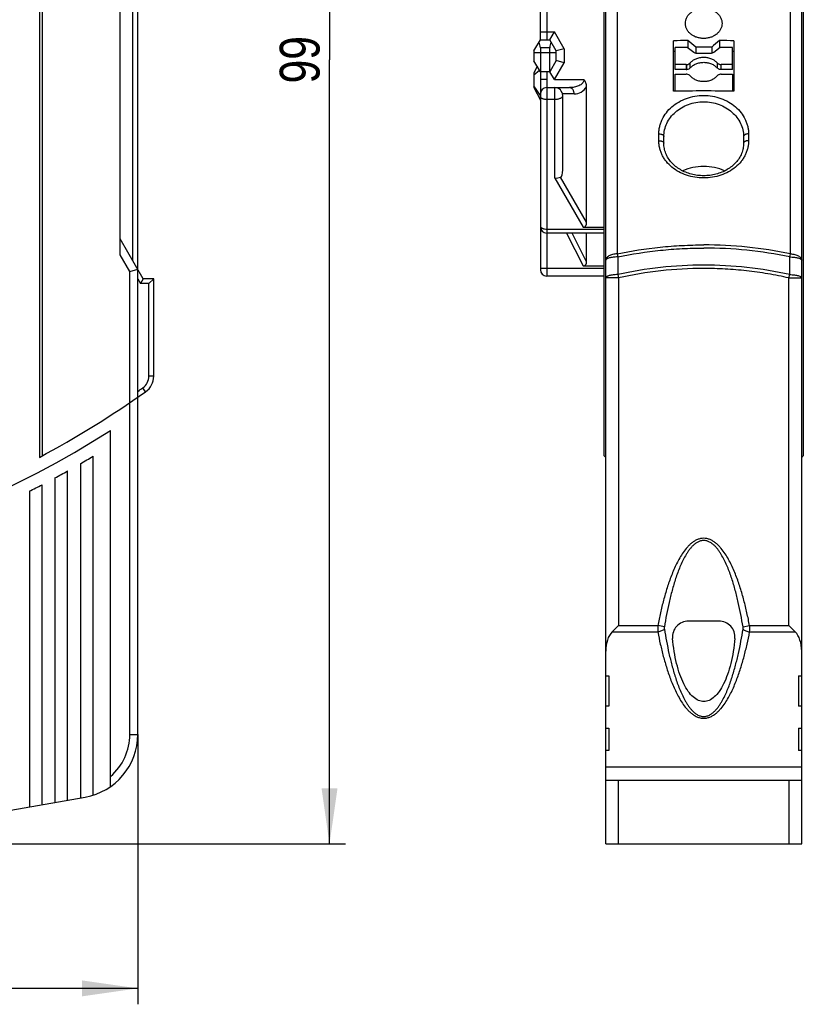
# Model space of a CAD drawing. Header units: millimetres. Extents: x 0 to 420, y 0 to 297.
# Tile 12 of 36: x 114 to 164, y 152 to 214. Entities that reach past the tile are written whole.
import ezdxf

# ---------------------------------------------------------------- set-up
doc = ezdxf.new("R2010")
doc.units = ezdxf.units.MM
doc.header["$LTSCALE"] = 23.1
doc.layers.get('0').update_dxf_attribs({"linetype": 'CONTINUOUS'})
for name, color, linetype in [('T-REX12-TA1-1XX_DXF_DIMENSION', 7, 'CONTINUOUS'), ('T-REX12-TA1-DXF_CONTINUOUS_LINE', 7, 'CONTINUOUS'), ('T-REX12-TXX_DXF_CONTINUOUS_LINE', 7, 'CONTINUOUS')]:
    doc.layers.add(name, color=color, linetype=linetype)
doc.styles.get("Standard").update_dxf_attribs({"font": 'txt', "width": 0.8})
doc.dimstyles.new('DIMSTYLE_1', dxfattribs={"dimtxt": 2.5, "dimasz": 3.5, "dimexe": 1, "dimexo": 0, "dimtad": 1, "dimdec": 3, "dimdsep": 46, "dimtxsty": 'Standard', "dimblk": '_FILLED', "dimblk1": '_FILLED', "dimblk2": '_FILLED', "dimcen": 0.09, "dimclrt": 5, "dimadec": 0, "dimazin": 0, "dimtp": 0.3, "dimtm": 0.3, "dimtfac": 1, "dimtdec": 3, "dimtofl": 0, "dimtmove": 0, "dimatfit": 3, "dimldrblk": '_FILLED', "dimfxl": 1, "dimtolj": 1, "dimarcsym": 0})
doc.dimstyles.new('DIMSTYLE_3', dxfattribs={"dimtxt": 2.5, "dimasz": 3.5, "dimexe": 1, "dimexo": 0, "dimtad": 1, "dimdec": 0, "dimdsep": 46, "dimtxsty": 'Standard', "dimblk": '_FILLED', "dimblk1": '_FILLED', "dimblk2": '_FILLED', "dimcen": 0.09, "dimclrt": 5, "dimadec": 0, "dimazin": 0, "dimtp": 0.3, "dimtm": 0.3, "dimtfac": 1, "dimtdec": 0, "dimtofl": 0, "dimtmove": 0, "dimatfit": 3, "dimldrblk": '_FILLED', "dimfxl": 1, "dimtolj": 1, "dimarcsym": 0})

# ---------------------------------------------------------------- blocks, each defined once
blk = doc.blocks.new('_FILLED')
at = {"color": 0, "linetype": 'ByBlock'}
blk.add_solid([(0, 0), (-1, 0.143), (-1, -0.143)], dxfattribs=at)
blk = doc.blocks.new('*D1')
at = {"layer": 'T-REX12-TA1-1XX_DXF_DIMENSION', "color": 2, "linetype": 'Continuous'}
for p, q in [((121.777, 169.426), (121.777, 152.474)), ((41.777, 162.543), (41.777, 152.474)), ((41.777, 153.474), (81.777, 153.474)), ((121.777, 153.474), (81.777, 153.474))]:
    blk.add_line(p, q, dxfattribs=at)
at = {"layer": 'T-REX12-TA1-1XX_DXF_DIMENSION', "color": 2, "linetype": 'Continuous', "xscale": 3.5, "yscale": 3.5, "zscale": 3.5, "rotation": 180}
blk.add_blockref('_FILLED', (41.777, 153.474), dxfattribs=at)
at = {"layer": 'T-REX12-TA1-1XX_DXF_DIMENSION', "color": 2, "linetype": 'Continuous', "xscale": 3.5, "yscale": 3.5, "zscale": 3.5}
blk.add_blockref('_FILLED', (121.777, 153.474), dxfattribs=at)
at = {"layer": 'T-REX12-TA1-1XX_DXF_DIMENSION', "color": 5, "linetype": 'Continuous', "insert": (81.777, 156.599), "char_height": 2.5, "width": 5.89286, "attachment_point": 2, "line_spacing_factor": 0.9}
blk.add_mtext('80', dxfattribs=at)
blk = doc.blocks.new('*D3')
at = {"layer": 'T-REX12-TA1-1XX_DXF_DIMENSION', "color": 2, "linetype": 'Continuous'}
for p, q in [((121.277, 261.043), (134.812, 261.043)), ((133.812, 261.043), (133.812, 211.793)), ((133.812, 162.543), (133.812, 211.793)), ((101.777, 162.543), (134.812, 162.543))]:
    blk.add_line(p, q, dxfattribs=at)
at = {"layer": 'T-REX12-TA1-1XX_DXF_DIMENSION', "color": 2, "linetype": 'Continuous', "xscale": 3.5, "yscale": 3.5, "zscale": 3.5}
for p, rotation in [((133.812, 261.043), 90), ((133.812, 162.543), 270)]:
    blk.add_blockref('_FILLED', p, dxfattribs=dict(at, rotation=rotation))
at = {"layer": 'T-REX12-TA1-1XX_DXF_DIMENSION', "color": 5, "linetype": 'Continuous', "insert": (130.687, 211.793), "char_height": 2.5, "width": 5.89286, "attachment_point": 2, "rotation": 90, "line_spacing_factor": 0.9}
blk.add_mtext('99', dxfattribs=at)

msp = doc.modelspace()

# ---------------------------------------------------------------- linework, layer by layer
at = {"layer": 'T-REX12-TA1-DXF_CONTINUOUS_LINE', "color": 7, "linetype": 'Continuous'}
for p, q in [((151.144, 162.5435), (151.144, 259.4517)), ((163.444, 162.5435), (163.444, 259.4517)), ((115.6042, 258.0019), (115.6042, 186.8245)), ((115.7774, 257.8728), (115.7774, 186.9176)), ((151.044, 186.9176), (151.044, 257.8728)), ((163.544, 257.8728), (163.544, 186.9176)), ((120.6774, 199.5435), (120.6774, 257.0602)), ((121.7774, 169.4264), (121.7774, 237.7775)), ((155.394, 209.811), (155.394, 212.9837)), ((156.2925, 213.0005), (156.2925, 212.5353)), ((158.2925, 213.0005), (158.2925, 212.5331)), ((159.194, 212.9837), (159.194, 209.811)), ((155.494, 212.3211), (155.394, 212.3211)), ((155.494, 211.1721), (155.494, 212.5659)), ((156.2525, 212.5659), (155.494, 212.5659)), ((156.6647, 212.2502), (156.2525, 212.5659)), ((156.794, 212.5901), (156.794, 212.192)), ((157.7108, 212.1829), (156.8764, 212.1829)), ((157.794, 212.5901), (157.794, 212.192)), ((158.3354, 212.5659), (157.9233, 212.2503)), ((159.094, 212.5659), (158.3354, 212.5659)), ((159.094, 211.1721), (159.094, 212.5659)), ((159.194, 212.3211), (159.094, 212.3211)), ((156.1991, 211.4935), (155.494, 211.4935)), ((159.094, 211.4935), (158.3888, 211.4935)), ((156.1991, 211.1721), (155.494, 211.1721)), ((155.494, 209.813), (155.494, 210.8806)), ((155.494, 210.8806), (156.1991, 210.8806)), ((159.094, 211.1721), (158.3888, 211.1721)), ((158.3888, 210.8806), (159.094, 210.8806)), ((159.094, 210.8806), (159.094, 209.813)), ((154.794, 206.5478), (154.794, 206.9723)), ((159.794, 206.9723), (159.794, 206.5478)), ((122.1208, 198.0435), (120.6774, 200.5435)), ((121.2774, 198.5043), (121.7774, 198.6382)), ((122.1208, 198.0435), (121.9476, 197.7435)), ((122.7774, 198.0435), (122.1208, 198.0435)), ((122.7774, 198.0435), (122.4774, 197.7435)), ((122.7774, 191.9237), (122.7774, 198.0435)), ((120.0774, 166.1538), (120.0774, 188.511)), ((118.9774, 165.6107), (118.9774, 186.8946)), ((118.1774, 186.425), (118.1774, 165.4353)), ((116.5774, 185.5312), (116.5774, 165.1531)), ((117.3774, 165.2942), (117.3774, 185.9707)), ((115.7774, 165.0121), (115.7774, 185.1062)), ((114.9774, 184.6954), (114.9774, 164.871)), ((151.544, 175.8579), (151.944, 176.2579)), ((158.2509, 176.5435), (156.337, 176.5435)), ((162.644, 176.2579), (163.044, 175.8579)), ((151.144, 173.099), (151.344, 173.099)), ((151.344, 173.099), (151.344, 171.1937)), ((163.244, 173.099), (163.444, 173.099)), ((163.244, 173.099), (163.244, 171.1937)), ((151.344, 171.1937), (151.144, 171.1937)), ((163.444, 171.1937), (163.244, 171.1937)), ((151.144, 169.8081), (151.344, 169.8081)), ((151.344, 169.8081), (151.344, 168.4225)), ((163.244, 169.8081), (163.444, 169.8081)), ((163.244, 169.8081), (163.244, 168.4225)), ((151.344, 168.4225), (151.144, 168.4225)), ((163.444, 168.4225), (163.244, 168.4225)), ((151.144, 167.3832), (163.444, 167.3832)), ((151.144, 166.5435), (163.444, 166.5435)), ((101.7774, 162.5435), (118.472, 165.4872)), ((151.144, 162.5435), (163.444, 162.5435))]:
    msp.add_line(p, q, dxfattribs=at)
at = {"layer": 'T-REX12-TA1-DXF_CONTINUOUS_LINE', "color": 9, "linetype": 'Continuous'}
for p, q in [((121.4774, 199.1579), (121.4774, 237.9727)), ((151.857, 219.3145), (151.857, 199.6056)), ((162.7309, 199.6056), (162.7309, 219.3145)), ((156.1991, 211.4935), (156.1991, 211.1721)), ((156.2288, 211.1732), (156.2288, 211.4946)), ((156.451, 211.2778), (156.451, 211.5992)), ((158.1369, 211.5992), (158.1369, 211.2778)), ((158.3888, 211.1721), (158.3888, 211.4935)), ((154.4771, 206.7092), (154.4771, 207.1341)), ((160.1109, 207.1341), (160.1109, 206.7092)), ((121.2774, 198.5043), (120.6774, 199.5435)), ((151.857, 199.6056), (151.8976, 199.41)), ((151.8976, 199.41), (151.8968, 198.2996)), ((162.6904, 199.41), (162.7309, 199.6056)), ((162.6911, 198.2996), (162.6904, 199.41)), ((121.2774, 169.4264), (121.2774, 198.5043)), ((121.7774, 198.0382), (121.9476, 197.7435)), ((151.944, 198.0892), (151.144, 198.0892)), ((151.8968, 198.2996), (151.944, 198.0892)), ((151.944, 198.0892), (151.944, 176.2579)), ((162.644, 198.0892), (162.6911, 198.2996)), ((162.644, 198.0892), (163.444, 198.0892)), ((162.644, 176.2579), (162.644, 198.0892)), ((122.4774, 197.7435), (121.9476, 197.7435)), ((122.4774, 191.9237), (122.4774, 197.7435)), ((122.7774, 191.9237), (122.4774, 191.9237)), ((122.2703, 190.944), (122.0971, 191.1889)), ((151.944, 176.2579), (154.4137, 176.2579)), ((154.8252, 176.1795), (154.4137, 176.2579)), ((159.7627, 176.1795), (160.1742, 176.2579)), ((160.1742, 176.2579), (162.644, 176.2579)), ((151.544, 175.8579), (154.4119, 175.8579)), ((160.176, 175.8579), (163.044, 175.8579)), ((121.2774, 169.4264), (121.7774, 169.4264)), ((151.944, 162.5435), (151.944, 166.5435)), ((162.644, 166.5435), (162.644, 162.5435))]:
    msp.add_line(p, q, dxfattribs=at)
at = {"layer": 'T-REX12-TA1-DXF_CONTINUOUS_LINE', "color": 7, "linetype": 'Continuous'}
msp.add_lwpolyline([(159.794, 206.5478), (159.7925, 206.4769), (159.787, 206.3938), (159.7776, 206.3112), (159.7641, 206.2292), (159.7467, 206.148), (159.7254, 206.0676), (159.7002, 205.9881), (159.6712, 205.9098), (159.6385, 205.8327), (159.6022, 205.757), (159.5622, 205.6827), (159.5188, 205.61), (159.4719, 205.539), (159.4218, 205.4697), (159.3684, 205.4023), (159.3119, 205.3369), (159.2524, 205.2734), (159.1899, 205.2121), (159.1246, 205.1529), (159.0565, 205.0959), (158.9858, 205.0412), (158.9125, 204.9888), (158.8368, 204.9388), (158.7587, 204.8914), (158.6784, 204.8464), (158.596, 204.8041), (158.5117, 204.7644), (158.4254, 204.7274), (158.3375, 204.6932), (158.2479, 204.6618), (158.1569, 204.6332), (158.0645, 204.6075), (157.9709, 204.5847), (157.8763, 204.5649), (157.7807, 204.5481), (157.6844, 204.5343), (157.5875, 204.5236), (157.4901, 204.5159), (157.3924, 204.5112), (157.2946, 204.5097), (157.1968, 204.5112), (157.0991, 204.5158), (157.0017, 204.5235), (156.9048, 204.5342), (156.8085, 204.5479), (156.7129, 204.5647), (156.6183, 204.5845), (156.5247, 204.6072), (156.4323, 204.6328), (156.3412, 204.6614), (156.2516, 204.6928), (156.1636, 204.727), (156.0773, 204.7639), (155.9929, 204.8036), (155.9105, 204.8459), (155.8302, 204.8908), (155.7521, 204.9382), (155.6764, 204.9881), (155.6031, 205.0405), (155.5323, 205.0951), (155.4642, 205.1521), (155.3988, 205.2113), (155.3363, 205.2726), (155.2767, 205.3361), (155.2202, 205.4015), (155.1668, 205.4688), (155.1166, 205.5381), (155.0697, 205.6091), (155.0262, 205.6818), (154.9862, 205.7561), (154.9498, 205.8318), (154.917, 205.9089), (154.888, 205.9872), (154.8628, 206.0666), (154.8415, 206.147), (154.824, 206.2282), (154.8105, 206.3102), (154.801, 206.3928), (154.7955, 206.4759), (154.794, 206.5478)], dxfattribs=at)
for centre, radius, start, end in [((157.2933, 135.66), 77.347, 90.741332, 91.407072), ((68.658, 105.4168), 138.759, 50.567171, 50.834733), ((246.8546, 104.9184), 139.7319, 129.331035, 129.595832), ((157.2947, 135.6599), 77.3471, 88.592929, 89.260801), ((157.294, 135.2036), 77.3881, 89.629813, 90.370187), ((156.1992, 211.8828), 0.3893, 269.987947, 274.364909), ((156.1992, 211.5614), 0.3893, 269.987947, 274.364909), ((156.1992, 210.4913), 0.3893, 85.635186, 90.011902), ((157.294, 132.577), 77.2573, 88.590775, 91.409225), ((85.7774, 242.5435), 64, 228.628589, 302.407513), ((121.5774, 191.9237), 1.2, 305.269238, 360), ((85.7774, 242.5435), 63.2, 298.160492, 305.269238), ((85.7774, 242.5435), 64.8, 300, 300.820201), ((85.7774, 242.5435), 64.8, 298.379448, 299.186523), ((85.7774, 242.5435), 64.8, 296.783295, 297.578468), ((156.337, 175.5435), 1, 90, 184.982443), ((158.2509, 175.5435), 1, 355.017557, 90), ((117.7774, 169.4264), 4, 280, 360)]:
    msp.add_arc(centre, radius, start, end, dxfattribs=at)
at = {"layer": 'T-REX12-TA1-DXF_CONTINUOUS_LINE', "color": 9, "linetype": 'Continuous'}
for centre, radius, start, end in [((157.2815, 173.3758), 26.79, 78.263397, 89.973432), ((157.2814, 173.4901), 26.4783, 78.212737, 89.972871), ((157.3088, 174.1118), 24.7858, 90.034262, 102.612055), ((157.3089, 174.2482), 24.4371, 90.034988, 102.681988), ((157.2791, 174.1117), 24.7859, 77.387964, 89.965735), ((121.5774, 191.9237), 0.9, 305.269238, 360), ((85.7774, 242.5435), 62.9, 304.913356, 305.269238), ((117.7774, 169.4264), 3.5, 311.082333, 360)]:
    msp.add_arc(centre, radius, start, end, dxfattribs=at)
at = {"layer": 'T-REX12-TA1-DXF_CONTINUOUS_LINE', "color": 7, "linetype": 'Continuous'}
for centre, major_axis, start_param, end_param in [((168.3645, 242.5435), (0, 63.2), -3.6361971, -3.633086), ((146.2234, 242.5435), (0, 63.2), -2.6500993, -2.6469882), ((151.944, 174.6579), (0, 1.3856), 0.5235988, 1.5707963), ((162.644, 174.6579), (0, 1.3856), -1.5707963, -0.5235988)]:
    msp.add_ellipse(centre, major_axis=major_axis, ratio=0.5773503, start_param=start_param, end_param=end_param, dxfattribs=at)
for points, knots in [([(156.144, 214.0751), (156.144, 214.1373), (156.1591, 214.2634), (156.2257, 214.4442), (156.3333, 214.6107), (156.4775, 214.7565), (156.6528, 214.8762), (156.8524, 214.9652), (157.0689, 215.02), (157.294, 215.0385), (157.519, 215.02), (157.7355, 214.9652), (157.9351, 214.8762), (158.1104, 214.7565), (158.2546, 214.6107), (158.3622, 214.4442), (158.4288, 214.2634), (158.444, 214.1373), (158.444, 214.0751)], [0, 0, 0, 0, 0.0563862, 0.1138642, 0.17317, 0.2347148, 0.2985574, 0.3644331, 0.4318164, 0.5, 0.5681836, 0.6355669, 0.7014426, 0.7652852, 0.82683, 0.8861358, 0.9436138, 1, 1, 1, 1]), ([(158.444, 214.0751), (158.444, 214.0131), (158.4289, 213.8876), (158.3624, 213.7081), (158.2546, 213.5436), (158.1101, 213.4002), (157.9346, 213.2832), (157.735, 213.1966), (157.5187, 213.1434), (157.294, 213.1254), (157.0692, 213.1434), (156.8529, 213.1966), (156.6533, 213.2832), (156.4778, 213.4002), (156.3333, 213.5436), (156.2255, 213.7081), (156.159, 213.8876), (156.144, 214.0131), (156.144, 214.0751)], [0, 0, 0, 0, 0.0564939, 0.1138539, 0.1729294, 0.2342614, 0.2980069, 0.3639436, 0.4315303, 0.5, 0.5684697, 0.6360564, 0.7019931, 0.7657386, 0.8270706, 0.8861461, 0.9435061, 1, 1, 1, 1]), ([(156.8764, 212.1829), (156.8377, 212.1829), (156.7623, 212.194), (156.6935, 212.2281), (156.6647, 212.2502)], [0, 0, 0, 0, 0.5150583, 1, 1, 1, 1]), ([(157.9233, 212.2503), (157.8943, 212.2281), (157.8253, 212.1939), (157.7496, 212.183), (157.7108, 212.1829)], [0, 0, 0, 0, 0.4849268, 1, 1, 1, 1]), ([(156.2288, 211.4946), (156.2724, 211.4979), (156.3553, 211.5182), (156.4256, 211.5686), (156.451, 211.5992)], [0, 0, 0, 0, 0.5229769, 1, 1, 1, 1]), ([(156.451, 211.5992), (156.4974, 211.6549), (156.6097, 211.7567), (156.8137, 211.868), (157.0464, 211.9375), (157.2109, 211.9531), (157.294, 211.9531)], [0, 0, 0, 0, 0.2309438, 0.4770185, 0.7351856, 1, 1, 1, 1]), ([(156.451, 211.2778), (156.4974, 211.3335), (156.6097, 211.4353), (156.8137, 211.5466), (157.0464, 211.6161), (157.294, 211.6396), (157.5415, 211.6161), (157.7742, 211.5466), (157.9782, 211.4353), (158.0905, 211.3335), (158.1369, 211.2778)], [0, 0, 0, 0, 0.1154718, 0.2385092, 0.3675927, 0.4999999, 0.6324072, 0.7614907, 0.884528, 1, 1, 1, 1]), ([(157.294, 211.9531), (157.377, 211.9531), (157.5415, 211.9375), (157.7742, 211.868), (157.9782, 211.7567), (158.0905, 211.6549), (158.1369, 211.5992)], [0, 0, 0, 0, 0.2648144, 0.5229815, 0.7690562, 1, 1, 1, 1]), ([(158.1369, 211.5992), (158.1507, 211.5826), (158.1843, 211.5522), (158.2452, 211.5189), (158.3148, 211.4981), (158.364, 211.4935), (158.3888, 211.4935)], [0, 0, 0, 0, 0.2309361, 0.477009, 0.7351808, 1, 1, 1, 1]), ([(156.451, 211.2778), (156.4256, 211.2472), (156.3553, 211.1968), (156.2724, 211.1765), (156.2288, 211.1732)], [0, 0, 0, 0, 0.4770231, 1, 1, 1, 1]), ([(156.4511, 210.7749), (156.4256, 210.8055), (156.3553, 210.856), (156.2724, 210.8762), (156.2288, 210.8795)], [0, 0, 0, 0, 0.4770219, 1, 1, 1, 1]), ([(158.3888, 210.8806), (158.364, 210.8806), (158.3148, 210.876), (158.2452, 210.8552), (158.1843, 210.8219), (158.1507, 210.7915), (158.1368, 210.7749)], [0, 0, 0, 0, 0.2648213, 0.522994, 0.7690656, 1, 1, 1, 1]), ([(158.3888, 211.1721), (158.364, 211.1721), (158.3148, 211.1767), (158.2452, 211.1975), (158.1843, 211.2308), (158.1507, 211.2612), (158.1369, 211.2778)], [0, 0, 0, 0, 0.2648194, 0.5229916, 0.7690648, 1, 1, 1, 1]), ([(158.1368, 210.7749), (158.0905, 210.7192), (157.9782, 210.6174), (157.7742, 210.5061), (157.5415, 210.4367), (157.294, 210.4131), (157.0465, 210.4367), (156.8137, 210.5061), (156.6097, 210.6174), (156.4974, 210.7192), (156.4511, 210.7749)], [0, 0, 0, 0, 0.1154721, 0.2385097, 0.3675931, 0.5000001, 0.6324071, 0.7614905, 0.884528, 1, 1, 1, 1]), ([(158.6055, 204.8091), (158.4051, 204.9037), (157.9736, 205.0467), (157.294, 205.1178), (156.6143, 205.0467), (156.1828, 204.9037), (155.9824, 204.8091)], [0, 0, 0, 0, 0.2461639, 0.4999998, 0.7538357, 1, 1, 1, 1])]:
    msp.add_open_spline(points, degree=3, knots=knots, dxfattribs=at)
at = {"layer": 'T-REX12-TA1-DXF_CONTINUOUS_LINE', "color": 9, "linetype": 'Continuous'}
for points, knots in [([(154.4771, 207.1341), (154.4771, 207.2121), (154.4862, 207.3685), (154.5269, 207.601), (154.5943, 207.8296), (154.7194, 208.1282), (154.9405, 208.4811), (155.2932, 208.8503), (155.7222, 209.1545), (156.2112, 209.3814), (156.7419, 209.5216), (157.2939, 209.569), (157.846, 209.5216), (158.3767, 209.3814), (158.8657, 209.1545), (159.2947, 208.8503), (159.6474, 208.4811), (159.8685, 208.1282), (159.9936, 207.8296), (160.061, 207.601), (160.1017, 207.3685), (160.1109, 207.2121), (160.1109, 207.1341)], [0, 0, 0, 0, 0.0284508, 0.0570878, 0.0860071, 0.1152885, 0.1750883, 0.2368541, 0.3005772, 0.3660004, 0.4326708, 0.4999996, 0.5673285, 0.6339989, 0.6994222, 0.7631454, 0.8249112, 0.884711, 0.9139924, 0.9429118, 0.971549, 1, 1, 1, 1]), ([(154.794, 206.9723), (154.794, 207.1127), (154.8267, 207.397), (154.9704, 207.8061), (155.2027, 208.1851), (155.5147, 208.5192), (155.895, 208.7953), (156.3296, 209.0017), (156.802, 209.1295), (157.2939, 209.1728), (157.7859, 209.1295), (158.2583, 209.0017), (158.6929, 208.7953), (159.0732, 208.5192), (159.3852, 208.1851), (159.6175, 207.8061), (159.7612, 207.397), (159.794, 207.1127), (159.794, 206.9723)], [0, 0, 0, 0, 0.0573237, 0.115721, 0.1757082, 0.2375387, 0.3012062, 0.3664754, 0.4329248, 0.4999996, 0.5670745, 0.633524, 0.6987933, 0.7624608, 0.8242913, 0.8842786, 0.9426759, 1, 1, 1, 1]), ([(154.4771, 207.1341), (154.5171, 207.1354), (154.5766, 207.1309), (154.6507, 207.1118), (154.699, 207.0921), (154.7392, 207.0676), (154.7698, 207.0389), (154.7893, 207.0068), (154.794, 206.9834), (154.794, 206.9723)], [0, 0, 0, 0, 0.3106748, 0.4570023, 0.592074, 0.7133559, 0.820052, 0.9139166, 1, 1, 1, 1]), ([(154.4771, 206.7092), (154.5171, 206.7104), (154.5766, 206.7059), (154.6507, 206.6869), (154.699, 206.6673), (154.7392, 206.6428), (154.7698, 206.6142), (154.7893, 206.5822), (154.794, 206.5589), (154.794, 206.5478)], [0, 0, 0, 0, 0.3109354, 0.4573587, 0.5924833, 0.7137609, 0.8203844, 0.9141069, 1, 1, 1, 1]), ([(160.1109, 206.7092), (160.1109, 206.6315), (160.1018, 206.4761), (160.0613, 206.2457), (159.994, 206.0204), (159.9007, 205.8023), (159.7822, 205.5936), (159.5908, 205.3283), (159.2928, 205.0298), (158.8627, 204.7412), (158.3735, 204.5281), (157.844, 204.3976), (157.294, 204.3537), (156.7439, 204.3976), (156.2144, 204.5281), (155.7252, 204.7412), (155.2951, 205.0298), (154.9971, 205.3283), (154.8057, 205.5936), (154.6872, 205.8023), (154.5939, 206.0204), (154.5266, 206.2457), (154.4861, 206.4761), (154.4771, 206.6315), (154.4771, 206.7092)], [0, 0, 0, 0, 0.0286724, 0.0573773, 0.0862299, 0.1153391, 0.1448038, 0.1747064, 0.2359737, 0.2994487, 0.3649745, 0.4320653, 0.4999997, 0.5679341, 0.6350249, 0.7005507, 0.7640258, 0.825293, 0.8551957, 0.8846603, 0.9137696, 0.9426222, 0.9713274, 1, 1, 1, 1]), ([(160.1109, 207.1341), (160.0708, 207.1354), (160.0113, 207.1309), (159.9372, 207.1118), (159.8889, 207.0921), (159.8487, 207.0676), (159.8181, 207.0389), (159.7986, 207.0068), (159.794, 206.9834), (159.794, 206.9723)], [0, 0, 0, 0, 0.3106748, 0.4570023, 0.592074, 0.7133559, 0.820052, 0.9139166, 1, 1, 1, 1]), ([(160.1109, 206.7092), (160.0708, 206.7104), (160.0113, 206.7059), (159.9372, 206.6869), (159.8889, 206.6673), (159.8487, 206.6428), (159.8181, 206.6142), (159.7986, 206.5822), (159.794, 206.5589), (159.794, 206.5478)], [0, 0, 0, 0, 0.3109354, 0.4573587, 0.5924833, 0.7137609, 0.8203844, 0.9141069, 1, 1, 1, 1]), ([(151.857, 199.6056), (152.7502, 199.7905), (154.1054, 200.0011), (155.9251, 200.1422), (156.8377, 200.1657), (157.2939, 200.1657)], [0, 0, 0, 0, 0.4999197, 0.7499593, 1, 1, 1, 1]), ([(151.8976, 199.41), (152.784, 199.5943), (154.1291, 199.8042), (155.9352, 199.9449), (156.8411, 199.9683), (157.2939, 199.9684)], [0, 0, 0, 0, 0.4999195, 0.7499592, 1, 1, 1, 1]), ([(151.857, 199.6056), (151.8091, 199.603), (151.7154, 199.5934), (151.5807, 199.566), (151.4578, 199.5268), (151.3506, 199.4769), (151.2624, 199.4178), (151.196, 199.351), (151.1601, 199.2884), (151.1462, 199.2375), (151.144, 199.2122), (151.144, 199.1997)], [0, 0, 0, 0, 0.1623262, 0.3183391, 0.464544, 0.5981397, 0.7173954, 0.8221679, 0.9145927, 0.9577855, 1, 1, 1, 1]), ([(151.8976, 199.41), (151.8478, 199.4093), (151.7503, 199.4054), (151.6095, 199.3924), (151.4804, 199.3729), (151.3677, 199.3475), (151.2863, 199.3211), (151.233, 199.297), (151.2015, 199.279), (151.1766, 199.2603), (151.1582, 199.2409), (151.1467, 199.2208), (151.144, 199.2065), (151.144, 199.1997)], [0, 0, 0, 0, 0.1831153, 0.3582928, 0.5198349, 0.6626837, 0.7827716, 0.8334494, 0.8776827, 0.9156149, 0.9477626, 0.9752389, 1, 1, 1, 1]), ([(162.6904, 199.41), (162.7402, 199.4093), (162.8376, 199.4054), (162.9784, 199.3924), (163.1075, 199.3729), (163.2202, 199.3475), (163.3016, 199.3211), (163.3549, 199.297), (163.3864, 199.279), (163.4113, 199.2603), (163.4297, 199.2409), (163.4412, 199.2208), (163.444, 199.2065), (163.444, 199.1997)], [0, 0, 0, 0, 0.1831153, 0.3582928, 0.519835, 0.6626837, 0.7827716, 0.8334494, 0.8776827, 0.9156149, 0.9477626, 0.9752388, 1, 1, 1, 1]), ([(162.7309, 199.6056), (162.7788, 199.603), (162.8725, 199.5934), (163.0072, 199.566), (163.1301, 199.5268), (163.2373, 199.4769), (163.3255, 199.4178), (163.3919, 199.351), (163.4278, 199.2884), (163.4417, 199.2375), (163.444, 199.2122), (163.444, 199.1997)], [0, 0, 0, 0, 0.1623262, 0.3183392, 0.464544, 0.5981397, 0.7173954, 0.8221679, 0.9145927, 0.9577855, 1, 1, 1, 1]), ([(162.644, 198.0892), (162.2054, 198.1874), (161.3228, 198.3604), (159.9868, 198.5474), (158.6425, 198.6602), (157.7434, 198.6853), (157.2939, 198.6853)], [0, 0, 0, 0, 0.2500016, 0.5000012, 0.7500001, 1, 1, 1, 1]), ([(151.8968, 198.2996), (151.8471, 198.2988), (151.7497, 198.2949), (151.609, 198.2819), (151.48, 198.2624), (151.3674, 198.237), (151.2861, 198.2106), (151.2329, 198.1864), (151.2015, 198.1685), (151.1765, 198.1498), (151.1582, 198.1304), (151.1467, 198.1102), (151.144, 198.0959), (151.144, 198.0892)], [0, 0, 0, 0, 0.1831332, 0.3583073, 0.5198329, 0.6626604, 0.7827305, 0.8334031, 0.8776353, 0.9155712, 0.9477283, 0.9752196, 1, 1, 1, 1]), ([(162.6911, 198.2996), (162.7408, 198.2988), (162.8382, 198.2949), (162.9789, 198.2819), (163.1079, 198.2624), (163.2205, 198.237), (163.3018, 198.2106), (163.355, 198.1864), (163.3864, 198.1685), (163.4114, 198.1498), (163.4297, 198.1304), (163.4412, 198.1102), (163.444, 198.0959), (163.444, 198.0892)], [0, 0, 0, 0, 0.1831332, 0.3583073, 0.519833, 0.6626604, 0.7827305, 0.8334032, 0.8776353, 0.9155712, 0.9477283, 0.9752196, 1, 1, 1, 1]), ([(160.1742, 176.2579), (160.1234, 176.5246), (160.0139, 177.0567), (159.8217, 177.8487), (159.5962, 178.6318), (159.3734, 179.2737), (159.1675, 179.7764), (158.9964, 180.1463), (158.8052, 180.5063), (158.5889, 180.8518), (158.3814, 181.1215), (158.194, 181.3184), (158.0411, 181.4534), (157.8743, 181.571), (157.6928, 181.6649), (157.4977, 181.7268), (157.294, 181.7486), (157.0902, 181.7268), (156.8951, 181.6649), (156.7136, 181.571), (156.5468, 181.4534), (156.3939, 181.3184), (156.2065, 181.1215), (155.999, 180.8518), (155.7827, 180.5063), (155.5915, 180.1463), (155.4204, 179.7764), (155.2145, 179.2737), (154.9917, 178.6318), (154.7662, 177.8487), (154.574, 177.0567), (154.4645, 176.5246), (154.4137, 176.2579)], [0, 0, 0, 0, 0.0625103, 0.1250198, 0.1875278, 0.2500319, 0.2812875, 0.3125425, 0.3437962, 0.375047, 0.4062901, 0.4219174, 0.4375431, 0.4531656, 0.4687833, 0.4843943, 0.5000001, 0.5156058, 0.5312169, 0.5468345, 0.562457, 0.5780827, 0.59371, 0.6249531, 0.6562039, 0.6874576, 0.7187125, 0.7499682, 0.8124723, 0.8749802, 0.9374897, 1, 1, 1, 1]), ([(159.7627, 176.1795), (159.7204, 176.4361), (159.6293, 176.948), (159.4698, 177.7116), (159.3141, 178.3428), (159.1723, 178.8431), (159.0559, 179.2154), (158.928, 179.5839), (158.7862, 179.9473), (158.6274, 180.3037), (158.4771, 180.5922), (158.3424, 180.8147), (158.2328, 180.9762), (158.1131, 181.1304), (157.9812, 181.2744), (157.8346, 181.4037), (157.671, 181.5111), (157.5192, 181.573), (157.3916, 181.5991), (157.294, 181.6057), (157.1963, 181.5991), (157.0687, 181.573), (156.9169, 181.5111), (156.7533, 181.4037), (156.6067, 181.2744), (156.4748, 181.1304), (156.3551, 180.9762), (156.2455, 180.8147), (156.1108, 180.5922), (155.9605, 180.3037), (155.8017, 179.9473), (155.6599, 179.5839), (155.532, 179.2154), (155.4156, 178.8431), (155.2738, 178.3428), (155.1181, 177.7116), (154.9586, 176.948), (154.8675, 176.4361), (154.8252, 176.1795)], [0, 0, 0, 0, 0.0624986, 0.124997, 0.187495, 0.2187459, 0.249997, 0.2812483, 0.3124997, 0.3437511, 0.3750012, 0.3906294, 0.4062578, 0.4218863, 0.4375141, 0.4531396, 0.4687596, 0.4843686, 0.4921845, 0.5000001, 0.5078156, 0.5156315, 0.5312405, 0.5468605, 0.562486, 0.5781139, 0.5937423, 0.6093707, 0.6249989, 0.656249, 0.6875003, 0.7187518, 0.7500031, 0.7812542, 0.812505, 0.875003, 0.9375015, 1, 1, 1, 1]), ([(154.4137, 176.2579), (154.4088, 176.189), (154.4036, 176.0556), (154.4072, 175.922), (154.4119, 175.8579)], [0, 0, 0, 0, 0.5176228, 1, 1, 1, 1]), ([(160.176, 175.8579), (160.1807, 175.922), (160.1843, 176.0556), (160.1791, 176.189), (160.1742, 176.2579)], [0, 0, 0, 0, 0.4823773, 1, 1, 1, 1]), ([(154.8236, 176.0297), (154.7995, 176.0076), (154.7424, 175.9667), (154.644, 175.918), (154.532, 175.8802), (154.4525, 175.8637), (154.4119, 175.8579)], [0, 0, 0, 0, 0.2169985, 0.462578, 0.7274529, 1, 1, 1, 1]), ([(154.4119, 175.8579), (154.4614, 175.6007), (154.568, 175.0874), (154.7547, 174.3225), (154.937, 173.6907), (155.1029, 173.1903), (155.2391, 172.8176), (155.389, 172.4488), (155.5551, 172.0851), (155.7413, 171.7285), (155.953, 171.3824), (156.1571, 171.1085), (156.3431, 170.9046), (156.4974, 170.7614), (156.6688, 170.6332), (156.8596, 170.5273), (157.07, 170.4549), (157.294, 170.4287), (157.5179, 170.4549), (157.7283, 170.5273), (157.9191, 170.6332), (158.0905, 170.7614), (158.2448, 170.9046), (158.4309, 171.1085), (158.6349, 171.3824), (158.8466, 171.7285), (159.0328, 172.0851), (159.1989, 172.4488), (159.3488, 172.8176), (159.485, 173.1903), (159.6509, 173.6907), (159.8332, 174.3225), (160.0199, 175.0874), (160.1266, 175.6007), (160.176, 175.8579)], [0, 0, 0, 0, 0.060784, 0.121683, 0.1827438, 0.2133604, 0.2440516, 0.2748383, 0.3057508, 0.3368347, 0.3681632, 0.3998605, 0.4159219, 0.4321754, 0.4486767, 0.4654849, 0.4826233, 0.5000001, 0.5173768, 0.5345152, 0.5513235, 0.5678248, 0.5840783, 0.6001396, 0.6318369, 0.6631654, 0.6942493, 0.7251617, 0.7559485, 0.7866397, 0.8172562, 0.878317, 0.939216, 1, 1, 1, 1]), ([(154.8252, 176.1795), (154.821, 176.1541), (154.8164, 176.1039), (154.8197, 176.0536), (154.8236, 176.0297)], [0, 0, 0, 0, 0.5152005, 1, 1, 1, 1]), ([(154.8236, 176.0297), (154.865, 175.7761), (154.954, 175.2697), (155.1096, 174.5136), (155.2612, 173.8876), (155.3991, 173.3903), (155.5122, 173.0193), (155.6367, 172.6511), (155.7746, 172.2865), (155.9293, 171.9271), (156.0759, 171.6343), (156.2075, 171.4064), (156.3152, 171.2392), (156.4336, 171.0777), (156.5652, 170.9241), (156.7138, 170.7826), (156.8836, 170.6607), (157.0456, 170.5873), (157.1854, 170.5553), (157.294, 170.5469), (157.4025, 170.5553), (157.5423, 170.5873), (157.7043, 170.6607), (157.8741, 170.7826), (158.0227, 170.9241), (158.1543, 171.0777), (158.2727, 171.2392), (158.3804, 171.4064), (158.512, 171.6343), (158.6586, 171.9271), (158.8133, 172.2865), (158.9513, 172.6511), (159.0757, 173.0193), (159.1888, 173.3903), (159.3267, 173.8876), (159.4783, 174.5136), (159.6339, 175.2697), (159.7229, 175.7761), (159.7643, 176.0297)], [0, 0, 0, 0, 0.0612522, 0.1225775, 0.1840055, 0.2147745, 0.2455912, 0.276469, 0.3074278, 0.3384979, 0.3697293, 0.3854346, 0.4012206, 0.4171132, 0.4331508, 0.4493905, 0.4659103, 0.4827826, 0.4913659, 0.5000002, 0.5086344, 0.5172177, 0.53409, 0.5506098, 0.5668494, 0.582887, 0.5987796, 0.6145655, 0.6302708, 0.6615022, 0.6925723, 0.723531, 0.7544088, 0.7852255, 0.8159945, 0.8774226, 0.9387478, 1, 1, 1, 1]), ([(159.7643, 176.0297), (159.7682, 176.0536), (159.7715, 176.1039), (159.7669, 176.1541), (159.7627, 176.1795)], [0, 0, 0, 0, 0.4847996, 1, 1, 1, 1]), ([(159.7643, 176.0297), (159.7884, 176.0076), (159.8455, 175.9667), (159.9439, 175.918), (160.056, 175.8802), (160.1354, 175.8637), (160.176, 175.8579)], [0, 0, 0, 0, 0.2169984, 0.462578, 0.7274529, 1, 1, 1, 1])]:
    msp.add_open_spline(points, degree=3, knots=knots, dxfattribs=at)
at = {"layer": 'T-REX12-TA1-DXF_CONTINUOUS_LINE', "color": 7, "linetype": 'Continuous'}
msp.add_open_spline([(159.2471, 175.4566), (159.2229, 175.1782), (159.1556, 174.6319), (159.0016, 173.8669), (158.7987, 173.1785), (158.5529, 172.5862), (158.271, 172.107), (157.9613, 171.7546), (157.6325, 171.539), (157.294, 171.4665), (156.9555, 171.539), (156.6266, 171.7546), (156.3169, 172.107), (156.035, 172.5862), (155.7892, 173.1785), (155.5863, 173.8669), (155.4323, 174.6319), (155.365, 175.1782), (155.3408, 175.4566)], degree=3, dxfattribs=at)
at = {"layer": 'T-REX12-TXX_DXF_CONTINUOUS_LINE', "color": 7, "linetype": 'Continuous'}
for p, q in [((147.044, 213.0435), (147.044, 249.993)), ((147.6398, 213.0435), (147.9285, 213.5435)), ((146.644, 212.3535), (147.0423, 213.0435)), ((147.0423, 213.0435), (147.6398, 213.0435)), ((148.044, 212.3435), (147.6398, 213.0435)), ((146.644, 212.3535), (146.644, 211.7335)), ((147.0423, 212.5435), (147.0423, 211.0435)), ((147.6398, 211.0435), (147.6398, 212.5435)), ((148.544, 212.4775), (148.044, 212.3435)), ((148.044, 211.7435), (148.044, 212.3435)), ((147.0423, 211.0435), (146.644, 211.7335)), ((148.044, 211.7435), (147.6398, 211.0435)), ((148.544, 211.6095), (148.044, 211.7435)), ((146.8373, 211.3987), (146.644, 210.9413)), ((146.644, 210.9413), (146.644, 210.0494)), ((147.0423, 211.0435), (147.0423, 209.2526)), ((147.6398, 211.0435), (147.0423, 211.0435)), ((147.044, 211.0435), (147.044, 201.3095)), ((147.9285, 210.5435), (147.6398, 211.0435)), ((147.444, 210.5435), (147.044, 210.5435)), ((146.644, 210.0494), (147.0423, 209.2526)), ((147.444, 210.0435), (148.8783, 210.0435)), ((149.944, 201.5856), (149.944, 210.0995)), ((147.044, 209.2518), (147.0423, 209.2526)), ((148.444, 204.8736), (148.444, 209.5435)), ((147.044, 201.3095), (147.044, 198.6086)), ((149.7247, 201.2755), (151.044, 201.2755)), ((151.044, 200.9095), (147.444, 200.9095)), ((149.944, 199.1111), (149.944, 200.9095)), ((149.7247, 198.8425), (151.044, 198.8425)), ((151.044, 198.2086), (147.444, 198.2086))]:
    msp.add_line(p, q, dxfattribs=at)
at = {"layer": 'T-REX12-TXX_DXF_CONTINUOUS_LINE', "color": 9, "linetype": 'Continuous'}
for p, q in [((147.444, 248.4935), (147.444, 213.0435)), ((147.044, 213.5435), (147.9285, 213.5435)), ((148.544, 212.4775), (147.9285, 213.5435)), ((146.644, 212.2435), (148.044, 212.2435)), ((147.6398, 212.5435), (147.0423, 212.5435)), ((148.544, 212.4775), (148.544, 211.6095)), ((147.9285, 210.5435), (148.544, 211.6095)), ((146.644, 210.8461), (146.9855, 211.1419)), ((147.444, 211.0435), (147.444, 200.9095)), ((147.9285, 210.5435), (149.7783, 210.5435)), ((147.0423, 209.5518), (146.644, 210.1494)), ((147.944, 204.3598), (147.944, 210.0435)), ((149.1611, 209.6435), (148.4339, 209.6435)), ((147.044, 209.5518), (147.0423, 209.5518)), ((147.944, 209.2935), (147.444, 209.2935)), ((147.944, 204.3598), (149.7247, 201.2755)), ((149.944, 201.5856), (148.3059, 204.4228)), ((147.444, 201.1595), (151.044, 201.1595)), ((147.444, 200.9095), (147.444, 198.2086)), ((148.6912, 200.9095), (149.7247, 198.8425)), ((149.944, 199.1111), (149.0447, 200.9095)), ((147.044, 198.7086), (151.044, 198.7086))]:
    msp.add_line(p, q, dxfattribs=at)
at = {"layer": 'T-REX12-TXX_DXF_CONTINUOUS_LINE', "color": 7, "linetype": 'Continuous'}
for centre, radius, start, end in [((147.444, 209.6435), 0.4, 90, 180), ((147.944, 209.5435), 0.5, 0, 90), ((147.444, 201.3095), 0.4, 180, 270), ((147.444, 198.6086), 0.4, 180, 270)]:
    msp.add_arc(centre, radius, start, end, dxfattribs=at)
at = {"layer": 'T-REX12-TXX_DXF_CONTINUOUS_LINE', "color": 9, "linetype": 'Continuous'}
msp.add_arc((149.1611, 210.5435), 0.9, 270.000348, 330.43784, dxfattribs=at)
at = {"layer": 'T-REX12-TXX_DXF_CONTINUOUS_LINE', "color": 7, "linetype": 'Continuous'}
for centre, major_axis, ratio, start_param, end_param in [((146.7536, 212.5435), (0, 0.5), 0.5773503, -1.5707963, -0.7853982), ((147.9285, 212.5435), (0, 0.5), 0.5773503, 0.7853982, 1.5707963), ((147.944, 205.7396), (-0.3536, 1.3195), 0.2679492, -3.1175426, -2.3561945)]:
    msp.add_ellipse(centre, major_axis=major_axis, ratio=ratio, start_param=start_param, end_param=end_param, dxfattribs=at)
at = {"layer": 'T-REX12-TXX_DXF_CONTINUOUS_LINE', "color": 9, "linetype": 'Continuous'}
for points, knots in [([(149.7783, 210.5435), (149.7783, 210.5227), (149.7734, 210.4807), (149.7528, 210.4202), (149.7203, 210.3638), (149.6637, 210.2944), (149.574, 210.221), (149.4498, 210.1535), (149.3144, 210.1032), (149.1723, 210.0684), (149.0262, 210.0479), (148.9276, 210.0435), (148.8783, 210.0435)], [0, 0, 0, 0, 0.055695, 0.1121511, 0.1698191, 0.2289751, 0.350932, 0.4770088, 0.6058241, 0.7363749, 0.8679466, 1, 1, 1, 1]), ([(149.1611, 209.6435), (149.1611, 209.6678), (149.1578, 209.7175), (149.1431, 209.7914), (149.1173, 209.8625), (149.0811, 209.9263), (149.0362, 209.9787), (148.9854, 210.0166), (148.932, 210.0386), (148.8956, 210.0435), (148.8783, 210.0435)], [0, 0, 0, 0, 0.1353478, 0.2760781, 0.4175428, 0.5542931, 0.6820013, 0.7984393, 0.9036834, 1, 1, 1, 1]), ([(147.444, 209.2935), (147.4179, 209.2935), (147.3665, 209.296), (147.292, 209.3071), (147.2232, 209.3252), (147.1626, 209.3496), (147.1124, 209.3794), (147.0743, 209.4138), (147.0498, 209.4521), (147.044, 209.4802), (147.044, 209.4935)], [0, 0, 0, 0, 0.1615491, 0.3184623, 0.46646, 0.6019274, 0.7223703, 0.8270292, 0.9177679, 1, 1, 1, 1]), ([(148.444, 209.5435), (148.444, 209.5269), (148.4366, 209.4918), (148.4061, 209.4439), (148.3584, 209.4008), (148.2956, 209.3636), (148.2199, 209.3331), (148.1339, 209.3105), (148.0407, 209.2966), (147.9765, 209.2935), (147.944, 209.2935)], [0, 0, 0, 0, 0.082227, 0.1729606, 0.2776152, 0.3980554, 0.5335256, 0.6815303, 0.8384511, 1, 1, 1, 1]), ([(147.044, 201.3595), (147.044, 201.356), (147.0447, 201.3414), (147.0487, 201.3271), (147.0531, 201.3171)], [0, 0, 0, 0, 0.2454415, 1, 1, 1, 1]), ([(147.0531, 201.3171), (147.0637, 201.2925), (147.0939, 201.2589), (147.1449, 201.2253), (147.194, 201.2021), (147.2501, 201.1835), (147.3336, 201.1649), (147.3994, 201.1595), (147.444, 201.1595)], [0, 0, 0, 0, 0.1830099, 0.2937307, 0.4171989, 0.5520533, 0.696088, 1, 1, 1, 1])]:
    msp.add_open_spline(points, degree=3, knots=knots, dxfattribs=at)
at = {"layer": 'T-REX12-TXX_DXF_CONTINUOUS_LINE', "color": 7, "linetype": 'Continuous'}
for points, knots in [([(149.944, 210.0995), (149.944, 210.1398), (149.9372, 210.2207), (149.9059, 210.3383), (149.8536, 210.4482), (149.8052, 210.5134), (149.7783, 210.5435)], [0, 0, 0, 0, 0.2500392, 0.5000357, 0.7500181, 1, 1, 1, 1]), ([(147.944, 204.3598), (148.01, 204.3598), (148.133, 204.3718), (148.2525, 204.4032), (148.3059, 204.4228)], [0, 0, 0, 0, 0.5370244, 1, 1, 1, 1]), ([(149.7247, 201.2755), (149.7425, 201.2755), (149.7782, 201.2794), (149.8284, 201.2995), (149.8703, 201.3338), (149.9013, 201.3778), (149.9225, 201.4271), (149.94, 201.4963), (149.944, 201.5501), (149.944, 201.5856)], [0, 0, 0, 0, 0.1249605, 0.2497938, 0.3746327, 0.4996029, 0.6246949, 0.7498578, 1, 1, 1, 1]), ([(149.7247, 198.8425), (149.7424, 198.8425), (149.7778, 198.8458), (149.8276, 198.8629), (149.8696, 198.8923), (149.901, 198.9305), (149.9223, 198.9735), (149.94, 199.0334), (149.944, 199.0802), (149.944, 199.1111)], [0, 0, 0, 0, 0.1359303, 0.2695176, 0.3986459, 0.5231101, 0.6442925, 0.7636506, 1, 1, 1, 1])]:
    msp.add_open_spline(points, degree=3, knots=knots, dxfattribs=at)

# ---------------------------------------------------------------- dimensions: what is measured, and where the dimension line sits
at = {"layer": 'T-REX12-TA1-1XX_DXF_DIMENSION', "color": 2, "linetype": 'Continuous'}
dim = msp.add_linear_dim(base=(133.8118837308, 261.0434919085), p1=(101.7774297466, 162.5434919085), p2=(121.2774297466, 261.0434919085), angle=90, dimstyle='DIMSTYLE_3', dxfattribs=at)
dim.commit()
dim.dimension.update_dxf_attribs({"geometry": '*D3', "text_midpoint": (133.8118837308, 211.4363480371), "dimtype": 160})
dim = msp.add_linear_dim(base=(121.7774, 153.4741), p1=(41.7774, 162.5435), p2=(121.7774, 169.4264), dimstyle='DIMSTYLE_1', dxfattribs=at)
dim.commit()
dim.dimension.update_dxf_attribs({"geometry": '*D1', "text_midpoint": (81.4203, 153.4741), "dimtype": 160})

doc.saveas('drawing.dxf')
